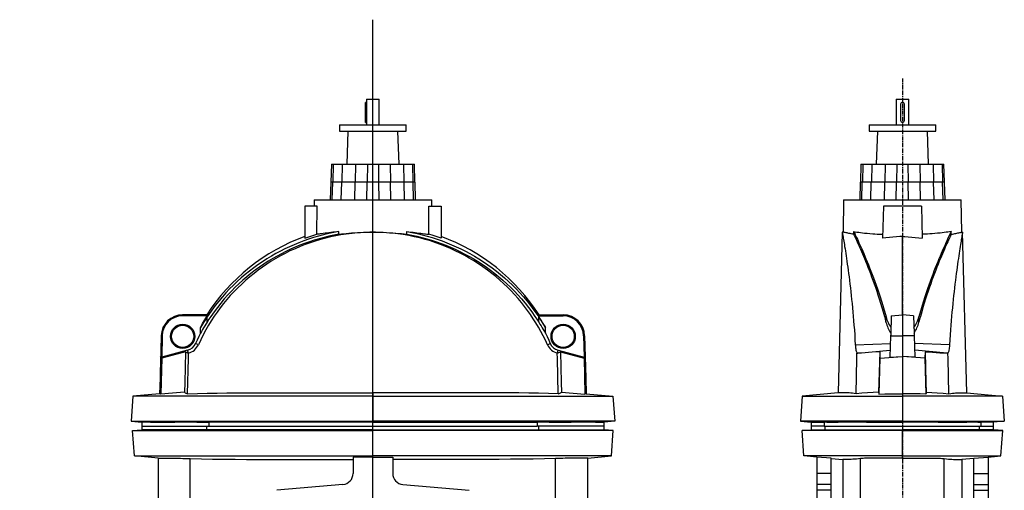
# Model space of a CAD drawing. Extents: x -1636 to 1481, y -919 to 3362.
# Tile 3 of 3: x -1636 to 1469, y 1879 to 3362. Entities that reach past the tile are written whole.
import ezdxf

# ---------------------------------------------------------------- set-up
doc = ezdxf.new("R2010")
doc.units = 0
doc.linetypes.add('CENTERX2', pattern=[20.32, 12.7, -2.54, 2.54, -2.54])
doc.layers.get('0').update_dxf_attribs({"linetype": 'CONTINUOUS'})
doc.layers.add('FORMAT', color=7, linetype='CONTINUOUS')

# ---------------------------------------------------------------- blocks, each defined once
blk = doc.blocks.new('SW_CENTERMARKSYMBOL_0')
at = {"layer": 'FORMAT', "color": 0}
for p, q in [((0, 5), (0, 2318)), ((-5, 0), (-1113.8, 0)), ((0, 0), (-2.5, 0)), ((0, 0), (0, 2.5)), ((0, 0), (0, -2.5)), ((0, 0), (2.5, 0)), ((5, 0), (985.2, 0)), ((0, -5), (0, -754))]:
    blk.add_line(p, q, dxfattribs=at)

msp = doc.modelspace()

# ---------------------------------------------------------------- linework, layer by layer
at = {"color": 7, "linetype": 'CONTINUOUS'}
for p, q in [((-542.3, 3110.9), (-542.3, 3100.9)), ((-542.3, 3110.9), (-502.3, 3110.9)), ((-502.3, 3029.9), (-502.3, 3110.9)), ((1127.5, 3110.9), (1127.5, 3029.9)), ((1127.5, 3110.9), (1167.5, 3110.9)), ((1167.5, 3029.9), (1167.5, 3110.9)), ((-542.3, 3100.9), (-545.3, 3100.9)), ((-545.3, 3094.9), (-545.3, 3100.9)), ((-545.3, 3094.9), (-541.3, 3094.9)), ((-545.3, 3043.9), (-545.3, 3094.9)), ((-541.3, 3043.9), (-541.3, 3094.9)), ((1141.5, 3094.9), (1141.5, 3043.9)), ((1153.5, 3043.9), (1153.5, 3094.9)), ((-545.3, 3043.9), (-541.3, 3043.9)), ((-545.3, 3037.9), (-545.3, 3043.9)), ((-627.3, 3029.9), (-627.3, 3009.9)), ((-627.3, 3029.9), (-417.3, 3029.9)), ((-545.3, 3037.9), (-542.3, 3037.9)), ((-542.3, 3037.9), (-542.3, 3029.9)), ((-417.3, 3009.9), (-417.3, 3029.9)), ((1042.5, 3029.9), (1042.5, 3009.9)), ((1042.5, 3029.9), (1252.5, 3029.9)), ((1252.5, 3009.9), (1252.5, 3029.9)), ((-627.3, 3009.9), (-417.3, 3009.9)), ((-601.1, 3009.9), (-604.7, 2906.1)), ((-439.9, 2906.1), (-443.5, 3009.9)), ((1042.5, 3009.9), (1252.5, 3009.9)), ((1068.7, 3009.9), (1065.1, 2906.1)), ((1229.9, 2906.1), (1226.3, 3009.9)), ((-653.3, 2906.1), (-654.8, 2849.9)), ((-653.3, 2906.1), (-647.4, 2906.1)), ((-647.4, 2906.1), (-648.6, 2849.9)), ((-647.4, 2906.1), (-619, 2906.1)), ((-619, 2906.1), (-620.2, 2849.9)), ((-619, 2906.1), (-576.9, 2906.1)), ((-576.9, 2906.1), (-577.7, 2849.9)), ((-576.9, 2906.1), (-539.6, 2906.1)), ((-539.6, 2906.1), (-540.5, 2849.9)), ((-539.6, 2906.1), (-505, 2906.1)), ((-505, 2906.1), (-504.1, 2849.9)), ((-505, 2906.1), (-467.7, 2906.1)), ((-467.7, 2906.1), (-466.8, 2849.9)), ((-467.7, 2906.1), (-425.5, 2906.1)), ((-425.5, 2906.1), (-424.4, 2849.9)), ((-425.5, 2906.1), (-397.1, 2906.1)), ((-397.1, 2906.1), (-395.9, 2849.9)), ((-397.1, 2906.1), (-391.2, 2906.1)), ((-389.8, 2849.9), (-391.2, 2906.1)), ((1016.4, 2906.1), (1015, 2849.9)), ((1016.4, 2906.1), (1022.3, 2906.1)), ((1022.3, 2906.1), (1021.1, 2849.9)), ((1022.3, 2906.1), (1050.7, 2906.1)), ((1050.7, 2906.1), (1049.6, 2849.9)), ((1050.7, 2906.1), (1092.9, 2906.1)), ((1092.9, 2906.1), (1092, 2849.9)), ((1092.9, 2906.1), (1130.2, 2906.1)), ((1130.2, 2906.1), (1129.3, 2849.9)), ((1130.2, 2906.1), (1164.8, 2906.1)), ((1164.8, 2906.1), (1165.7, 2849.9)), ((1164.8, 2906.1), (1202.1, 2906.1)), ((1202.1, 2906.1), (1203, 2849.9)), ((1202.1, 2906.1), (1244.2, 2906.1)), ((1244.2, 2906.1), (1245.4, 2849.9)), ((1244.2, 2906.1), (1272.7, 2906.1)), ((1272.7, 2906.1), (1273.8, 2849.9)), ((1272.7, 2906.1), (1278.5, 2906.1)), ((1280, 2849.9), (1278.5, 2906.1)), ((-655.1, 2849.9), (-657, 2793.6)), ((-648.9, 2849.9), (-655.1, 2849.9)), ((-650.4, 2793.6), (-648.9, 2849.9)), ((-620.4, 2849.9), (-648.9, 2849.9)), ((-622, 2793.6), (-620.4, 2849.9)), ((-577.9, 2849.9), (-620.4, 2849.9)), ((-579.1, 2793.6), (-577.9, 2849.9)), ((-540.6, 2849.9), (-577.9, 2849.9)), ((-541.8, 2793.6), (-540.6, 2849.9)), ((-503.9, 2849.9), (-540.6, 2849.9)), ((-502.7, 2793.6), (-503.9, 2849.9)), ((-466.6, 2849.9), (-503.9, 2849.9)), ((-465.4, 2793.6), (-466.6, 2849.9)), ((-424.1, 2849.9), (-466.6, 2849.9)), ((-422.5, 2793.6), (-424.1, 2849.9)), ((-395.7, 2849.9), (-424.1, 2849.9)), ((-394.1, 2793.6), (-395.7, 2849.9)), ((-389.5, 2849.9), (-395.7, 2849.9)), ((-387.5, 2793.6), (-389.5, 2849.9)), ((1014.7, 2849.9), (1012.7, 2793.6)), ((1020.9, 2849.9), (1014.7, 2849.9)), ((1019.3, 2793.6), (1020.9, 2849.9)), ((1049.3, 2849.9), (1020.9, 2849.9)), ((1047.8, 2793.6), (1049.3, 2849.9)), ((1091.8, 2849.9), (1049.3, 2849.9)), ((1090.6, 2793.6), (1091.8, 2849.9)), ((1129.1, 2849.9), (1091.8, 2849.9)), ((1127.9, 2793.6), (1129.1, 2849.9)), ((1165.9, 2849.9), (1129.1, 2849.9)), ((1167, 2793.6), (1165.9, 2849.9)), ((1203.1, 2849.9), (1165.9, 2849.9)), ((1204.3, 2793.6), (1203.1, 2849.9)), ((1245.6, 2849.9), (1203.1, 2849.9)), ((1247.2, 2793.6), (1245.6, 2849.9)), ((1274.1, 2849.9), (1245.6, 2849.9)), ((1275.6, 2793.6), (1274.1, 2849.9)), ((1280.3, 2849.9), (1274.1, 2849.9)), ((1282.2, 2793.6), (1280.3, 2849.9)), ((-698.1, 2774.1), (-737.3, 2774.1)), ((-737.3, 2774.1), (-737.3, 2672.9)), ((-707.7, 2793.6), (-708, 2774.1)), ((-707.7, 2793.6), (-336.8, 2793.6)), ((-698.9, 2685.7), (-698.1, 2774.1)), ((-345.6, 2685.7), (-346.4, 2774.1)), ((-346.4, 2774.1), (-307.3, 2774.1)), ((-336.5, 2774.1), (-336.8, 2793.6)), ((-307.3, 2774.1), (-307.3, 2672.9)), ((962, 2793.6), (960.3, 2692.1)), ((962, 2793.6), (1332.9, 2793.6)), ((1087.5, 2774.1), (1084.8, 2672.9)), ((1207.5, 2774.1), (1087.5, 2774.1)), ((1207.5, 2774.1), (1210.1, 2672.9)), ((1334.7, 2692.1), (1332.9, 2793.6)), ((-629.2, 2685.4), (-629.2, 2694.1)), ((-415.3, 2685.4), (-415.4, 2694.1)), ((957.8, 2691.8), (944.5, 2185.4)), ((960.3, 2692.1), (957.8, 2691.9)), ((993.7, 2685.4), (993.8, 2694.1)), ((1147.5, 2431.4), (1147.5, 2678.7)), ((1301.3, 2685.4), (1301.1, 2694.1)), ((1337.1, 2691.9), (1334.7, 2692.1)), ((1350.4, 2185.4), (1337.1, 2691.8)), ((-1122.3, 2428.3), (-1122.3, 2431.4)), ((-1046.2, 2431.4), (-1122.3, 2431.4)), ((-1044.5, 2428.3), (-1122.3, 2428.3)), ((-1045.2, 2408.3), (-1045.1, 2424.7)), ((0, 2428.3), (77.7, 2428.3)), ((0.7, 2408.3), (0.6, 2424.7)), ((1.7, 2431.4), (77.7, 2431.4)), ((77.7, 2428.3), (77.7, 2431.4)), ((1095.6, 2408.3), (1095.9, 2424.7)), ((1112.4, 2428.3), (1147.5, 2431.4)), ((1147.5, 2431.4), (1147.5, 2365.4)), ((1182.5, 2428.3), (1147.5, 2431.4)), ((1199.4, 2408.3), (1199.1, 2424.7)), ((-1066.1, 2373.4), (-1066.2, 2391.5)), ((21.6, 2373.4), (21.7, 2391.5)), ((-1190, 2365.4), (-1193.5, 2231.4)), ((-1186.7, 2365.3), (-1190, 2365.4)), ((-1186.7, 2365.3), (-1188.3, 2297.7)), ((142.2, 2365.3), (145.4, 2365.4)), ((142.2, 2365.3), (143.7, 2297.7)), ((145.4, 2365.4), (148.9, 2231.4)), ((1110.2, 2365.3), (1107.9, 2297.7)), ((1110.2, 2365.3), (1147.5, 2365.4)), ((1147.5, 2365.4), (1147.5, 2231.4)), ((1184.7, 2365.3), (1147.5, 2365.4)), ((1184.7, 2365.3), (1187.1, 2297.7)), ((-1072.6, 2337.3), (-1081.4, 2341.2)), ((28, 2337.3), (36.9, 2341.2)), ((998.8, 2337.3), (1109.4, 2341.2)), ((1296.1, 2337.3), (1185.5, 2341.2)), ((-1191.7, 2300.4), (-1193.5, 2231.4)), ((-1188.1, 2294.9), (-1191.7, 2300.4)), ((-1188.3, 2297.7), (-1191.7, 2300.4)), ((-1106.5, 2319.7), (-1188.3, 2297.7)), ((-1113.5, 2314.8), (-1188.1, 2294.9)), ((-1104.1, 2311.1), (-1106.5, 2319.7)), ((-1103.7, 2311), (-1104.1, 2311.1)), ((59.2, 2311), (59.6, 2311.1)), ((59.6, 2311.1), (61.9, 2319.7)), ((61.9, 2319.7), (143.7, 2297.7)), ((69, 2314.8), (143.6, 2294.9)), ((143.6, 2294.9), (147.1, 2300.4)), ((143.7, 2297.7), (147.1, 2300.4)), ((147.1, 2300.4), (148.9, 2231.4)), ((1004, 2311), (1006.5, 2311.1)), ((1006.5, 2311.1), (1108.7, 2319.7)), ((1075.7, 2314.8), (1076.5, 2294.9)), ((1076.5, 2294.9), (1147.4, 2300.4)), ((1107.9, 2297.7), (1147.4, 2300.4)), ((1147.4, 2300.4), (1147.5, 2231.4)), ((1147.5, 2300.4), (1147.5, 2231.4)), ((1218.5, 2294.9), (1147.5, 2300.4)), ((1187.1, 2297.7), (1147.5, 2300.4)), ((1288.5, 2311.1), (1186.3, 2319.7)), ((1219.3, 2314.8), (1218.5, 2294.9)), ((1290.9, 2311), (1288.5, 2311.1)), ((-1188.1, 2294.9), (-1190.9, 2181.8)), ((143.6, 2294.9), (146.4, 2181.8)), ((1076.5, 2294.9), (1073.5, 2181.8)), ((1218.5, 2294.9), (1221.4, 2181.8)), ((-1193.5, 2231.4), (-1194.7, 2182.9)), ((148.9, 2231.4), (150.2, 2182.9)), ((1147.5, 2231.4), (1147.5, 2182.9)), ((-1279.2, 2175.5), (-1284.8, 2096)), ((-1194.7, 2182.9), (-1279.2, 2175.5)), ((-522.3, 2175.5), (-1279.2, 2175.5)), ((-522.3, 2185.4), (-522.3, 2175.5)), ((-522.3, 2175.5), (-522.3, 2096)), ((-522.3, 2175.5), (234.7, 2175.5)), ((150.2, 2182.9), (234.7, 2175.5)), ((234.7, 2175.5), (240.2, 2096)), ((831.8, 2175.5), (826.2, 2096)), ((944.5, 2185.4), (831.8, 2175.5)), ((831.8, 2175.5), (1147.5, 2175.5)), ((1147.5, 2182.9), (1147.5, 2175.5)), ((1147.5, 2175.5), (1147.5, 2096)), ((1463.2, 2175.5), (1147.5, 2175.5)), ((1350.4, 2185.4), (1463.2, 2175.5)), ((1463.2, 2175.5), (1468.7, 2096)), ((-1284.8, 2096), (-522.3, 2096)), ((-1284.8, 2096), (-1251, 2093.6)), ((-1251, 2093.6), (-1251, 2081.1)), ((-1224, 2093.6), (-1251, 2093.6)), ((-1251, 2081.1), (-1251, 2068.6)), ((-1251, 2081.1), (-1039.9, 2081.1)), ((-1224, 2093.6), (-1147.3, 2093.6)), ((-1077.9, 2093.6), (-1147.3, 2093.6)), ((-1077.9, 2093.6), (-1039.9, 2093.6)), ((-1045.7, 2068.6), (-1045.7, 2081.1)), ((-522.3, 2093.6), (-1039.9, 2093.6)), ((-1039.9, 2093.6), (-1039.9, 2081.1)), ((-1039.9, 2081.1), (-522.3, 2081.1)), ((240.2, 2096), (-522.3, 2096)), ((-522.3, 2096), (-522.3, 2093.6)), ((-522.3, 2093.6), (-4.6, 2093.6)), ((-522.3, 2081.1), (-4.6, 2081.1)), ((33.4, 2093.6), (-4.6, 2093.6)), ((-4.6, 2093.6), (-4.6, 2081.1)), ((206.5, 2081.1), (-4.6, 2081.1)), ((1.1, 2068.6), (1.1, 2081.1)), ((33.4, 2093.6), (102.8, 2093.6)), ((179.5, 2093.6), (102.8, 2093.6)), ((179.5, 2093.6), (206.5, 2093.6)), ((240.2, 2096), (206.5, 2093.6)), ((206.5, 2081.1), (206.5, 2093.6)), ((206.5, 2068.6), (206.5, 2081.1)), ((826.2, 2096), (860, 2093.6)), ((1147.5, 2096), (826.2, 2096)), ((860, 2093.6), (860, 2081.1)), ((860, 2093.6), (900.5, 2093.6)), ((860, 2081.1), (860, 2068.6)), ((900.5, 2081.1), (860, 2081.1)), ((909.6, 2093.6), (900.5, 2093.6)), ((900.5, 2093.6), (900.5, 2081.1)), ((900.5, 2081.1), (1147.5, 2081.1)), ((904.2, 2068.6), (904.2, 2081.1)), ((909.6, 2093.6), (944.8, 2093.6)), ((1034.5, 2093.6), (944.8, 2093.6)), ((1034.5, 2093.6), (1147.5, 2093.6)), ((1147.5, 2096), (1147.5, 2093.6)), ((1147.5, 2096), (1468.7, 2096)), ((1260.4, 2093.6), (1147.5, 2093.6)), ((1147.5, 2081.1), (1394.4, 2081.1)), ((1260.4, 2093.6), (1350.2, 2093.6)), ((1385.4, 2093.6), (1350.2, 2093.6)), ((1385.4, 2093.6), (1394.4, 2093.6)), ((1390.7, 2068.6), (1390.7, 2081.1)), ((1435, 2093.6), (1394.4, 2093.6)), ((1394.4, 2093.6), (1394.4, 2081.1)), ((1394.4, 2081.1), (1435, 2081.1)), ((1468.7, 2096), (1435, 2093.6)), ((1435, 2081.1), (1435, 2093.6)), ((1435, 2068.6), (1435, 2081.1)), ((-1279.8, 2066.6), (-1251, 2068.6)), ((-1279.8, 2066.6), (-522.3, 2066.6)), ((-1274.2, 1986.7), (-1279.8, 2066.6)), ((-1245.2, 2068.6), (-1251, 2068.6)), ((-1224.9, 2068.6), (-1245.2, 2068.6)), ((-1150.3, 2068.6), (-1224.9, 2068.6)), ((-1085, 2068.6), (-1150.3, 2068.6)), ((-1045.7, 2068.6), (-1085, 2068.6)), ((-1045.7, 2068.6), (-1045.7, 2068.6)), ((-1045.7, 2068.6), (-1045.7, 2068.6)), ((-522.3, 2068.6), (-1045.7, 2068.6)), ((-522.3, 2066.6), (-522.3, 2068.6)), ((-522.3, 2068.6), (1.1, 2068.6)), ((-522.3, 1986.7), (-522.3, 2066.6)), ((235.2, 2066.6), (-522.3, 2066.6)), ((1.1, 2068.6), (40.5, 2068.6)), ((1.1, 2068.6), (1.1, 2068.6)), ((1.1, 2068.6), (1.1, 2068.6)), ((40.5, 2068.6), (105.7, 2068.6)), ((105.7, 2068.6), (180.3, 2068.6)), ((180.3, 2068.6), (200.7, 2068.6)), ((200.7, 2068.6), (206.5, 2068.6)), ((235.2, 2066.6), (206.5, 2068.6)), ((229.7, 1986.7), (235.2, 2066.6)), ((831.2, 2066.6), (860, 2068.6)), ((1147.5, 2066.6), (831.2, 2066.6)), ((836.8, 1986.7), (831.2, 2066.6)), ((860, 2068.6), (904.2, 2068.6)), ((904.2, 2068.6), (914.3, 2068.6)), ((904.2, 2068.6), (904.2, 2068.6)), ((904.2, 2068.6), (904.2, 2068.6)), ((914.3, 2068.6), (948.5, 2068.6)), ((948.5, 2068.6), (1036.9, 2068.6)), ((1036.9, 2068.6), (1094.4, 2068.6)), ((1094.4, 2068.6), (1147.5, 2068.6)), ((1147.5, 2066.6), (1147.5, 2068.6)), ((1200.5, 2068.6), (1147.5, 2068.6)), ((1147.5, 1986.7), (1147.5, 2066.6)), ((1147.5, 2066.6), (1463.7, 2066.6)), ((1258, 2068.6), (1200.5, 2068.6)), ((1346.4, 2068.6), (1258, 2068.6)), ((1380.6, 2068.6), (1346.4, 2068.6)), ((1390.7, 2068.6), (1380.6, 2068.6)), ((1390.7, 2068.6), (1390.7, 2068.6)), ((1390.7, 2068.6), (1390.7, 2068.6)), ((1435, 2068.6), (1390.7, 2068.6)), ((1463.7, 2066.6), (1435, 2068.6)), ((1458.1, 1986.7), (1463.7, 2066.6)), ((-1274.2, 1986.7), (-522.3, 1986.7)), ((-1199.9, 1980.2), (-1274.2, 1986.7)), ((-1199.9, 1980.2), (-1199.9, 1791.1)), ((-1098.4, 1440.8), (-1098.4, 1978.6)), ((-522.3, 1983.2), (-584.8, 1983.2)), ((-584.8, 1983.2), (-584.8, 1931.6)), ((229.7, 1986.7), (-522.3, 1986.7)), ((-522.3, 1983.2), (-522.3, 1986.7)), ((-522.3, 1983.2), (-459.8, 1983.2)), ((-459.8, 1983.2), (-459.8, 1931.6)), ((53.9, 1440.8), (53.9, 1978.6)), ((155.4, 1980.2), (229.7, 1986.7)), ((155.4, 754.9), (155.4, 1980.2)), ((1147.5, 1986.7), (836.8, 1986.7)), ((877.5, 1983.2), (836.8, 1986.7)), ((922.5, 1979.3), (877.5, 1983.2)), ((877.5, 1983.2), (877.5, 1931.6)), ((922.5, 1931.6), (922.5, 1979.3)), ((922.5, 1979.2), (960, 1976)), ((960, 1976), (960, 1764.2)), ((1015.3, 1440.8), (1015.3, 1978.6)), ((1147.5, 1986.7), (1458.1, 1986.7)), ((1147.5, 1980.2), (1147.5, 1986.7)), ((1279.6, 1440.8), (1279.6, 1978.6)), ((1372.5, 1979.2), (1334.9, 1976)), ((1334.9, 1976), (1334.9, 1764.2)), ((1372.5, 1979.3), (1417.5, 1983.2)), ((1372.5, 1931.6), (1372.5, 1979.3)), ((1417.5, 1983.2), (1458.1, 1986.7)), ((1417.5, 1983.2), (1417.5, 1931.6)), ((922.5, 1931.6), (877.5, 1931.6)), ((877.5, 1931.6), (877.5, 1896.8)), ((922.5, 1896.8), (922.5, 1931.6)), ((1372.5, 1931.6), (1417.5, 1931.6)), ((1372.5, 1896.8), (1372.5, 1931.6)), ((1417.5, 1931.6), (1417.5, 1896.8)), ((-616.7, 1896.8), (-825.3, 1878.5)), ((-427.8, 1896.8), (-219.2, 1878.5)), ((922.5, 1896.8), (877.5, 1896.8)), ((877.5, 1896.8), (877.5, 1878.5)), ((922.5, 1878.5), (922.5, 1896.8)), ((1372.5, 1896.8), (1417.5, 1896.8)), ((1372.5, 1878.5), (1372.5, 1896.8)), ((1417.5, 1896.8), (1417.5, 1878.5)), ((922.5, 1878.5), (877.5, 1878.5)), ((877.5, 1878.5), (877.5, 1808.8)), ((922.5, 1808.8), (922.5, 1878.5)), ((1372.5, 1878.5), (1417.5, 1878.5)), ((1372.5, 1808.8), (1372.5, 1878.5)), ((1417.5, 1878.5), (1417.5, 1808.8))]:
    msp.add_line(p, q, dxfattribs=at)
for points in [[(-541.3, 3094.9), (-541.4, 3096), (-541.4, 3096.9), (-541.6, 3097.8), (-541.7, 3098.6), (-541.8, 3099.3), (-542, 3099.9), (-542.1, 3100.4), (-542.2, 3100.7), (-542.3, 3100.9), (-542.3, 3100.9)], [(28, 2337.3), (21.5, 2351.4), (14.6, 2365.3), (7.3, 2379), (-0.3, 2392.6), (-8.2, 2405.9), (-16.7, 2419.2), (-25.5, 2432.3), (-34.7, 2445.2), (-44.1, 2457.8), (-53.9, 2470.2), (-64.5, 2482.8), (-75.4, 2495.1), (-86.6, 2507.1), (-98.2, 2518.7), (-110.1, 2530.1), (-122.2, 2541.1), (-134.7, 2551.8), (-147.5, 2562.2), (-161.2, 2572.6), (-175.2, 2582.7), (-189.5, 2592.4), (-204, 2601.7), (-218.3, 2610.2), (-232.8, 2618.4), (-247.6, 2626.1), (-262.5, 2633.5), (-277.7, 2640.4), (-293, 2646.9), (-308.6, 2653), (-324.2, 2658.7), (-340.9, 2664.2), (-357.7, 2669.2), (-374.7, 2673.7), (-391.7, 2677.7), (-409, 2681.2), (-426.4, 2684.3), (-443.9, 2686.8), (-461.5, 2688.8), (-479.1, 2690.3), (-496.7, 2691.3), (-514.4, 2691.8), (-532, 2691.8), (-550.7, 2691.2), (-569.4, 2690), (-588, 2688.3), (-606.6, 2686), (-623.1, 2683.4), (-639.4, 2680.5), (-655.7, 2677), (-671.9, 2673.1), (-688, 2668.8), (-703.9, 2664.1), (-719.7, 2658.9), (-735.4, 2653.2), (-751.7, 2646.8), (-767.8, 2640), (-783.7, 2632.7), (-799.3, 2624.9), (-814, 2617.1), (-828.4, 2608.9), (-842.7, 2600.3), (-856.6, 2591.4), (-870.4, 2582), (-883.8, 2572.3), (-897, 2562.2), (-909.9, 2551.7), (-923.1, 2540.4), (-936, 2528.6), (-948.6, 2516.5), (-960.8, 2504), (-972, 2491.9), (-982.9, 2479.5), (-993.4, 2466.7), (-1003.5, 2453.7), (-1013.3, 2440.4), (-1022.8, 2426.8), (-1031.8, 2413), (-1040.5, 2399), (-1049.2, 2383.9), (-1057.4, 2368.6), (-1065.2, 2353.1), (-1072.6, 2337.3)], [(-629.2, 2685.4), (-645, 2682.5), (-660.8, 2679.1), (-676.4, 2675.3), (-691.9, 2671.2), (-707.3, 2666.6), (-722.6, 2661.7), (-737.7, 2656.4), (-752.6, 2650.7), (-767.4, 2644.6), (-781.9, 2638.1), (-796.3, 2631.3), (-810.5, 2624.2), (-824.5, 2616.6), (-838.3, 2608.8), (-852.5, 2600.2), (-866.4, 2591.2), (-880, 2581.9), (-893.4, 2572.2), (-906.7, 2562.1), (-919.6, 2551.6), (-932.3, 2540.8), (-944.6, 2529.6), (-956.6, 2518.2), (-968.4, 2506.4), (-979.7, 2494.2), (-990.8, 2481.8), (-1002, 2468.5), (-1012.8, 2454.8), (-1023.3, 2440.8), (-1033.3, 2426.5), (-1039.3, 2417.4), (-1045.2, 2408.3)], [(-629.2, 2694.1), (-645.4, 2691.1), (-661.6, 2687.7), (-677.7, 2683.8), (-693.6, 2679.6), (-709.4, 2674.9), (-725, 2669.9), (-740.3, 2664.5), (-755.5, 2658.7), (-770.4, 2652.6), (-785.2, 2646.1), (-799.8, 2639.2), (-814.1, 2632), (-828.3, 2624.4), (-842.3, 2616.4), (-856.6, 2607.8), (-870.7, 2598.7), (-884.6, 2589.3), (-898.1, 2579.5), (-911.5, 2569.3), (-924.7, 2558.7), (-937.5, 2547.7), (-950.1, 2536.5), (-962.3, 2524.8), (-974.2, 2512.9), (-985.7, 2500.6), (-996.9, 2488.1), (-1008.3, 2474.6), (-1019.3, 2460.7), (-1029.9, 2446.5), (-1040.1, 2432.1), (-1045.1, 2424.7)], [(-737.3, 2672.9), (-724.6, 2677.4), (-711.8, 2681.7), (-698.9, 2685.7)], [(-629.2, 2694.1), (-636, 2693.3), (-642.6, 2692.5), (-648.9, 2691.6), (-655.1, 2690.8), (-661, 2690), (-666.6, 2689.3), (-673, 2688.4), (-679, 2687.7), (-684.5, 2687), (-688.4, 2686.6), (-692, 2686.2), (-695.2, 2685.9), (-698.2, 2685.8), (-698.9, 2685.7)], [(-629.2, 2685.4), (-621.8, 2686.3), (-614.1, 2687.1), (-606.2, 2687.9), (-598.2, 2688.7), (-590, 2689.4), (-580.6, 2690.1), (-571.1, 2690.7), (-561.5, 2691.2), (-551.7, 2691.6), (-541.5, 2691.9), (-531.2, 2692), (-520.8, 2692.1), (-510.4, 2692), (-500.1, 2691.8), (-489.9, 2691.5), (-479.8, 2691), (-469.8, 2690.4), (-459.9, 2689.8), (-450.3, 2689), (-440.8, 2688.2), (-431.7, 2687.3), (-423.4, 2686.4), (-415.3, 2685.4)], [(-415.4, 2694.1), (-408.6, 2693.3), (-402, 2692.5), (-395.6, 2691.6), (-389.4, 2690.8), (-383.5, 2690), (-377.9, 2689.3), (-371.5, 2688.4), (-365.5, 2687.7), (-360, 2687), (-356.2, 2686.6), (-352.6, 2686.2), (-349.3, 2685.9), (-346.4, 2685.8), (-345.6, 2685.7)], [(-415.4, 2694.1), (-399.1, 2691.1), (-382.9, 2687.7), (-366.9, 2683.8), (-350.9, 2679.6), (-335.1, 2674.9), (-319.5, 2669.9), (-304.2, 2664.5), (-289.1, 2658.7), (-274.1, 2652.6), (-259.3, 2646.1), (-244.8, 2639.2), (-230.4, 2632), (-216.2, 2624.4), (-202.3, 2616.4), (-187.9, 2607.8), (-173.8, 2598.7), (-160, 2589.3), (-146.4, 2579.5), (-133, 2569.3), (-119.8, 2558.7), (-107, 2547.7), (-94.5, 2536.5), (-82.3, 2524.8), (-70.4, 2512.9), (-58.8, 2500.6), (-47.6, 2488.1), (-36.2, 2474.6), (-25.2, 2460.7), (-14.6, 2446.5), (-4.4, 2432.1), (0.6, 2424.7)], [(-415.3, 2685.4), (-399.5, 2682.5), (-383.7, 2679.1), (-368.1, 2675.3), (-352.6, 2671.2), (-337.2, 2666.6), (-322, 2661.7), (-306.9, 2656.4), (-291.9, 2650.7), (-277.2, 2644.6), (-262.6, 2638.1), (-248.2, 2631.3), (-234, 2624.2), (-220, 2616.6), (-206.2, 2608.8), (-192.1, 2600.2), (-178.1, 2591.2), (-164.5, 2581.9), (-151.1, 2572.2), (-137.9, 2562.1), (-124.9, 2551.6), (-112.3, 2540.8), (-99.9, 2529.6), (-87.9, 2518.2), (-76.2, 2506.4), (-64.8, 2494.2), (-53.7, 2481.8), (-42.5, 2468.5), (-31.7, 2454.8), (-21.3, 2440.8), (-11.2, 2426.5), (-5.2, 2417.4), (0.7, 2408.3)], [(-307.3, 2672.9), (-319.9, 2677.4), (-332.7, 2681.7), (-345.6, 2685.7)], [(957.8, 2691.8), (957.8, 2691.8), (957.9, 2691.2), (958.1, 2690), (958.4, 2688.3), (958.8, 2686), (959.3, 2683.4), (959.8, 2680.5), (960.4, 2677), (961, 2673.1), (961.7, 2668.8), (962.5, 2664.1), (963.4, 2658.9), (964.3, 2653.2), (965.3, 2646.8), (966.4, 2640), (967.6, 2632.7), (968.8, 2624.9), (969.9, 2617.1), (971.2, 2608.9), (972.4, 2600.3), (973.7, 2591.4), (975, 2582), (976.3, 2572.3), (977.7, 2562.2), (979, 2551.7), (980.5, 2540.4), (981.9, 2528.6), (983.4, 2516.5), (984.8, 2504), (986.1, 2491.9), (987.4, 2479.5), (988.7, 2466.7), (990, 2453.7), (991.3, 2440.4), (992.5, 2426.8), (993.6, 2413), (994.7, 2399), (995.9, 2383.9), (996.9, 2368.6), (997.9, 2353.1), (998.8, 2337.3)], [(993.7, 2685.4), (989.6, 2686.1), (985.8, 2686.8), (982.2, 2687.5), (978.8, 2688.2), (975.7, 2688.8), (972.9, 2689.4), (969.6, 2690), (966.7, 2690.7), (964.4, 2691.2), (962.6, 2691.6), (961.3, 2691.9), (960.5, 2692), (960.3, 2692.1)], [(993.7, 2685.4), (995.1, 2682.5), (996.7, 2679.1), (998.5, 2675.3), (1000.4, 2671.2), (1002.5, 2666.6), (1004.8, 2661.7), (1007.2, 2656.4), (1009.7, 2650.7), (1012.4, 2644.6), (1015.3, 2638.1), (1018.2, 2631.3), (1021.3, 2624.2), (1024.5, 2616.6), (1027.8, 2608.8), (1031.3, 2600.2), (1034.9, 2591.2), (1038.6, 2581.9), (1042.4, 2572.2), (1046.3, 2562.1), (1050.2, 2551.6), (1054.2, 2540.8), (1058.2, 2529.6), (1062.3, 2518.2), (1066.3, 2506.4), (1070.3, 2494.2), (1074.4, 2481.8), (1078.5, 2468.5), (1082.7, 2454.8), (1086.7, 2440.8), (1090.7, 2426.5), (1093.2, 2417.4), (1095.6, 2408.3)], [(993.8, 2694.1), (995.3, 2691.1), (996.9, 2687.7), (998.8, 2683.8), (1000.8, 2679.6), (1003, 2674.9), (1005.3, 2669.9), (1007.8, 2664.5), (1010.4, 2658.7), (1013.2, 2652.6), (1016.1, 2646.1), (1019.1, 2639.2), (1022.3, 2632), (1025.5, 2624.4), (1028.9, 2616.4), (1032.5, 2607.8), (1036.3, 2598.7), (1040.1, 2589.3), (1044, 2579.5), (1048, 2569.3), (1052, 2558.7), (1056.1, 2547.7), (1060.3, 2536.5), (1064.4, 2524.8), (1068.6, 2512.9), (1072.7, 2500.6), (1076.9, 2488.1), (1081.2, 2474.6), (1085.5, 2460.7), (1089.7, 2446.5), (1093.8, 2432.1), (1095.9, 2424.7)], [(993.8, 2694.1), (998.8, 2693.3), (1004, 2692.5), (1009.6, 2691.6), (1015.5, 2690.8), (1021.7, 2690), (1028.2, 2689.3), (1036.4, 2688.4), (1045, 2687.7), (1053.8, 2687), (1060.9, 2686.6), (1068.1, 2686.2), (1075.5, 2685.9), (1083, 2685.8), (1085.2, 2685.7)], [(1147.5, 2678.7), (1139.4, 2678), (1084.8, 2672.9)], [(1147.5, 2678.7), (1155.5, 2678), (1210.1, 2672.9)], [(1301.1, 2694.1), (1299.7, 2691.1), (1298, 2687.7), (1296.2, 2683.8), (1294.2, 2679.6), (1292, 2674.9), (1289.6, 2669.9), (1287.2, 2664.5), (1284.5, 2658.7), (1281.8, 2652.6), (1278.9, 2646.1), (1275.8, 2639.2), (1272.7, 2632), (1269.4, 2624.4), (1266, 2616.4), (1262.4, 2607.8), (1258.7, 2598.7), (1254.9, 2589.3), (1251, 2579.5), (1247, 2569.3), (1242.9, 2558.7), (1238.8, 2547.7), (1234.7, 2536.5), (1230.5, 2524.8), (1226.4, 2512.9), (1222.2, 2500.6), (1218.1, 2488.1), (1213.7, 2474.6), (1209.5, 2460.7), (1205.3, 2446.5), (1201.1, 2432.1), (1199.1, 2424.7)], [(1301.3, 2685.4), (1299.9, 2682.5), (1298.3, 2679.1), (1296.5, 2675.3), (1294.5, 2671.2), (1292.4, 2666.6), (1290.2, 2661.7), (1287.8, 2656.4), (1285.2, 2650.7), (1282.5, 2644.6), (1279.7, 2638.1), (1276.7, 2631.3), (1273.7, 2624.2), (1270.5, 2616.6), (1267.2, 2608.8), (1263.6, 2600.2), (1260, 2591.2), (1256.3, 2581.9), (1252.5, 2572.2), (1248.6, 2562.1), (1244.7, 2551.6), (1240.7, 2540.8), (1236.7, 2529.6), (1232.7, 2518.2), (1228.6, 2506.4), (1224.6, 2494.2), (1220.6, 2481.8), (1216.4, 2468.5), (1212.3, 2454.8), (1208.2, 2440.8), (1204.2, 2426.5), (1201.8, 2417.4), (1199.4, 2408.3)], [(1301.1, 2694.1), (1296.2, 2693.3), (1290.9, 2692.5), (1285.4, 2691.6), (1279.4, 2690.8), (1273.2, 2690), (1266.8, 2689.3), (1258.5, 2688.4), (1250, 2687.7), (1241.1, 2687), (1234, 2686.6), (1226.8, 2686.2), (1219.4, 2685.9), (1211.9, 2685.8), (1209.8, 2685.7)], [(1337.1, 2691.8), (1337.1, 2691.8), (1337, 2691.2), (1336.8, 2690), (1336.5, 2688.3), (1336.1, 2686), (1335.7, 2683.4), (1335.2, 2680.5), (1334.6, 2677), (1333.9, 2673.1), (1333.2, 2668.8), (1332.4, 2664.1), (1331.6, 2658.9), (1330.6, 2653.2), (1329.6, 2646.8), (1328.5, 2640), (1327.4, 2632.7), (1326.2, 2624.9), (1325, 2617.1), (1323.8, 2608.9), (1322.5, 2600.3), (1321.3, 2591.4), (1319.9, 2582), (1318.6, 2572.3), (1317.3, 2562.2), (1315.9, 2551.7), (1314.5, 2540.4), (1313, 2528.6), (1311.6, 2516.5), (1310.2, 2504), (1308.8, 2491.9), (1307.5, 2479.5), (1306.2, 2466.7), (1304.9, 2453.7), (1303.7, 2440.4), (1302.5, 2426.8), (1301.3, 2413), (1300.2, 2399), (1299.1, 2383.9), (1298, 2368.6), (1297, 2353.1), (1296.1, 2337.3)], [(1301.3, 2685.4), (1305.3, 2686.1), (1309.2, 2686.8), (1312.8, 2687.5), (1316.1, 2688.2), (1319.2, 2688.8), (1322.1, 2689.4), (1325.4, 2690), (1328.2, 2690.7), (1330.5, 2691.2), (1332.4, 2691.6), (1333.7, 2691.9), (1334.5, 2692), (1334.7, 2692.1)], [(-1066.2, 2391.5), (-1059.3, 2403.9), (-1052, 2416.2), (-1044.5, 2428.3)], [(-1045.1, 2424.7), (-1048.8, 2419), (-1052.4, 2413.4), (-1056, 2407.8), (-1059.5, 2402.2), (-1062.9, 2396.8), (-1066.2, 2391.5), (-1066.2, 2391.5)], [(-1044.5, 2428.3), (-1045.2, 2429.6), (-1046.2, 2431.4)], [(0, 2428.3), (0.7, 2429.6), (1.7, 2431.4)], [(21.7, 2391.5), (14.7, 2403.9), (7.5, 2416.2), (0, 2428.3)], [(0.6, 2424.7), (4.3, 2419), (7.9, 2413.4), (11.5, 2407.8), (15, 2402.2), (18.4, 2396.8), (21.7, 2391.5), (21.7, 2391.5)], [(1112.4, 2428.3), (1112.4, 2428.2), (1112.4, 2428), (1112.4, 2427.6), (1112.4, 2427.1), (1112.4, 2426.4), (1112.3, 2425.6), (1112.3, 2424.6), (1112.3, 2423.5), (1112.2, 2422.3), (1112.2, 2420.9), (1112.1, 2419.4), (1112.1, 2417.7), (1112, 2416), (1111.9, 2414.1), (1111.9, 2412.1), (1111.8, 2409.9), (1111.7, 2407.7), (1111.6, 2405.4), (1111.6, 2402.9), (1111.5, 2400.4), (1111.4, 2397.8), (1111.3, 2395.1), (1111.2, 2392.4), (1111.1, 2389.5), (1111, 2386.6), (1110.9, 2383.7), (1110.8, 2380.7), (1110.7, 2377.7), (1110.6, 2374.6), (1110.5, 2371.5), (1110.4, 2368.4), (1110.2, 2365.3)], [(1182.5, 2428.3), (1182.5, 2428.2), (1182.5, 2428), (1182.5, 2427.6), (1182.5, 2427.1), (1182.6, 2426.4), (1182.6, 2425.6), (1182.6, 2424.6), (1182.7, 2423.5), (1182.7, 2422.3), (1182.8, 2420.9), (1182.8, 2419.4), (1182.9, 2417.7), (1182.9, 2416), (1183, 2414.1), (1183.1, 2412.1), (1183.1, 2409.9), (1183.2, 2407.7), (1183.3, 2405.4), (1183.4, 2402.9), (1183.5, 2400.4), (1183.6, 2397.8), (1183.7, 2395.1), (1183.8, 2392.4), (1183.9, 2389.5), (1184, 2386.6), (1184.1, 2383.7), (1184.2, 2380.7), (1184.3, 2377.7), (1184.4, 2374.6), (1184.5, 2371.5), (1184.6, 2368.4), (1184.7, 2365.3)], [(-1045.2, 2408.3), (-1048.9, 2402.4), (-1052.5, 2396.5), (-1056, 2390.7), (-1059.5, 2384.8), (-1062.9, 2379), (-1066.1, 2373.4)], [(0.7, 2408.3), (4.4, 2402.4), (8, 2396.5), (11.5, 2390.7), (15, 2384.8), (18.3, 2379), (21.6, 2373.4)], [(-1066.1, 2373.4), (-1071.4, 2362.8), (-1076.5, 2352.1), (-1081.4, 2341.2)], [(21.6, 2373.4), (26.9, 2362.8), (32, 2352.1), (36.9, 2341.2)], [(998.8, 2337.3), (999, 2334.7), (999.2, 2332.1), (999.6, 2327.8), (1000.2, 2323.9), (1000.8, 2320.3), (1001.5, 2317.2), (1002.3, 2314.6), (1003.2, 2312.5), (1004, 2311)], [(1296.1, 2337.3), (1295.9, 2334.7), (1295.7, 2332.1), (1295.3, 2327.8), (1294.8, 2323.9), (1294.2, 2320.3), (1293.4, 2317.2), (1292.6, 2314.6), (1291.8, 2312.5), (1290.9, 2311)], [(-1113.5, 2314.8), (-1115.8, 2218.6), (-1116.6, 2187.4)], [(-1106.6, 2183), (-1104.1, 2293.6), (-1103.7, 2311)], [(62, 2183), (59.6, 2293.6), (59.2, 2311)], [(69, 2314.8), (71.3, 2218.6), (72, 2187.4)], [(1001.2, 2183), (1003.7, 2293.6), (1004, 2311)], [(1075.7, 2314.8), (1052.5, 2313.4), (1029.5, 2312.1), (1006.5, 2311.1)], [(1075.7, 2314.8), (1073.2, 2218.6), (1072.4, 2187.4)], [(1219.3, 2314.8), (1242.4, 2313.4), (1265.5, 2312.1), (1288.5, 2311.1)], [(1219.3, 2314.8), (1221.7, 2218.6), (1222.6, 2187.4)], [(1293.7, 2183), (1291.3, 2293.6), (1290.9, 2311)], [(-1116.6, 2187.4), (-1153.7, 2184.7), (-1190.9, 2181.8)], [(-1106.6, 2183), (-1075.7, 2183.9), (-1044.7, 2184.6), (-1013.6, 2185), (-982.5, 2185.3), (-951.3, 2185.5), (-920.1, 2185.5), (-888.8, 2185.5), (-857.5, 2185.4), (-815.8, 2185.4), (-774.1, 2185.4), (-732.2, 2185.4), (-690.4, 2185.4), (-648.4, 2185.4), (-606.4, 2185.4), (-564.3, 2185.4), (-522.3, 2185.4)], [(62, 2183), (31.1, 2183.9), (0.1, 2184.6), (-30.9, 2185), (-62, 2185.3), (-93.2, 2185.5), (-124.4, 2185.5), (-155.7, 2185.5), (-187.1, 2185.4), (-228.7, 2185.4), (-270.5, 2185.4), (-312.3, 2185.4), (-354.1, 2185.4), (-396.1, 2185.4), (-438.1, 2185.4), (-480.2, 2185.4), (-522.3, 2185.4)], [(72, 2187.4), (109.2, 2184.7), (146.4, 2181.8)], [(1001.2, 2183), (995.3, 2183.9), (989.8, 2184.6), (984.5, 2185), (979.6, 2185.3), (975, 2185.5), (970.7, 2185.5), (966.7, 2185.5), (963.1, 2185.4), (958.8, 2185.4), (955, 2185.4), (951.8, 2185.4), (949.2, 2185.4), (947.2, 2185.4), (945.7, 2185.4), (944.8, 2185.4), (944.5, 2185.4)], [(1072.4, 2187.4), (1055, 2186.4), (1037.6, 2185.2), (1019.4, 2184.1), (1001.2, 2183)], [(1072.4, 2187.4), (1073, 2184.7), (1073.5, 2181.8)], [(1073.5, 2181.8), (1092, 2182.4), (1110.5, 2182.7), (1129, 2182.9), (1147.5, 2182.9)], [(1221.4, 2181.8), (1202.9, 2182.4), (1184.4, 2182.7), (1166, 2182.9), (1147.5, 2182.9)], [(1222.6, 2187.4), (1222, 2184.7), (1221.4, 2181.8)], [(1222.6, 2187.4), (1240, 2186.4), (1257.4, 2185.2), (1275.6, 2184.1), (1293.7, 2183)], [(1293.7, 2183), (1299.6, 2183.9), (1305.2, 2184.6), (1310.4, 2185), (1315.3, 2185.3), (1319.9, 2185.5), (1324.2, 2185.5), (1328.2, 2185.5), (1331.9, 2185.4), (1336.2, 2185.4), (1340, 2185.4), (1343.1, 2185.4), (1345.7, 2185.4), (1347.8, 2185.4), (1349.2, 2185.4), (1350.1, 2185.4), (1350.4, 2185.4)], [(-1199.9, 1980.2), (-1199.7, 1980.2), (-1199, 1980.2), (-1197.9, 1980.2), (-1196.4, 1980.2), (-1194.5, 1980.2), (-1192.2, 1980.2), (-1189.4, 1980.1), (-1186.3, 1980.1), (-1182.7, 1980), (-1178.8, 1980), (-1174.5, 1979.9), (-1169.9, 1979.9), (-1165, 1979.8), (-1159.7, 1979.7), (-1154.1, 1979.7), (-1148.2, 1979.6), (-1142, 1979.5), (-1135.6, 1979.4), (-1128.6, 1979.3), (-1121.3, 1979.1), (-1113.9, 1978.9), (-1106.2, 1978.8), (-1098.4, 1978.6)], [(-1098.4, 1978.6), (-1063, 1977.6), (-1027.6, 1976.8), (-992, 1976.3), (-956.4, 1976.1), (-920.7, 1976), (-884.8, 1976), (-849, 1976), (-813, 1976), (-776.8, 1976), (-740.6, 1976), (-704.3, 1976), (-668, 1976), (-635.3, 1976), (-602.7, 1976), (-584.8, 1976)], [(53.9, 1978.6), (18.5, 1977.6), (-17, 1976.8), (-52.5, 1976.3), (-88.1, 1976.1), (-123.9, 1976), (-159.7, 1976), (-195.6, 1976), (-231.5, 1976), (-267.7, 1976), (-303.9, 1976), (-340.2, 1976), (-376.5, 1976), (-409.2, 1976), (-441.9, 1976), (-459.8, 1976)], [(155.4, 1980.2), (155.1, 1980.2), (154.5, 1980.2), (153.4, 1980.2), (151.9, 1980.2), (150, 1980.2), (147.7, 1980.2), (144.9, 1980.1), (141.8, 1980.1), (138.2, 1980), (134.3, 1980), (130, 1979.9), (125.4, 1979.9), (120.4, 1979.8), (115.1, 1979.7), (109.5, 1979.7), (103.6, 1979.6), (97.5, 1979.5), (91.1, 1979.4), (84.1, 1979.3), (76.8, 1979.1), (69.3, 1978.9), (61.7, 1978.8), (53.9, 1978.6)], [(1015.3, 1978.6), (1008.7, 1977.6), (1002.5, 1976.8), (996.7, 1976.3), (991.3, 1976.1), (986.3, 1976), (981.8, 1976), (977.7, 1976), (974, 1976), (970.7, 1976), (967.9, 1976), (965.5, 1976), (963.5, 1976), (962.1, 1976), (961, 1976), (960.3, 1976), (960, 1976)], [(1147.5, 1980.2), (1139.8, 1980.2), (1132.1, 1980.2), (1124.5, 1980.2), (1117, 1980.2), (1109.5, 1980.2), (1102.2, 1980.2), (1095, 1980.1), (1088, 1980.1), (1081.2, 1980), (1074.6, 1980), (1068.2, 1979.9), (1062, 1979.9), (1056.2, 1979.8), (1050.6, 1979.7), (1045.3, 1979.7), (1040.4, 1979.6), (1035.8, 1979.5), (1031.5, 1979.4), (1027.4, 1979.3), (1023.7, 1979.1), (1020.5, 1978.9), (1017.7, 1978.8), (1015.3, 1978.6)], [(1147.5, 1980.2), (1155.1, 1980.2), (1162.8, 1980.2), (1170.4, 1980.2), (1178, 1980.2), (1185.4, 1980.2), (1192.7, 1980.2), (1199.9, 1980.1), (1206.9, 1980.1), (1213.7, 1980), (1220.4, 1980), (1226.8, 1979.9), (1232.9, 1979.9), (1238.7, 1979.8), (1244.3, 1979.7), (1249.6, 1979.7), (1254.6, 1979.6), (1259.2, 1979.5), (1263.4, 1979.4), (1267.5, 1979.3), (1271.2, 1979.1), (1274.5, 1978.9), (1277.3, 1978.8), (1279.6, 1978.6)], [(1279.6, 1978.6), (1286.2, 1977.6), (1292.5, 1976.8), (1298.3, 1976.3), (1303.7, 1976.1), (1308.6, 1976), (1313.2, 1976), (1317.3, 1976), (1321, 1976), (1324.2, 1976), (1327.1, 1976), (1329.5, 1976), (1331.5, 1976), (1332.9, 1976), (1333.9, 1976), (1334.6, 1976), (1334.9, 1976)]]:
    msp.add_lwpolyline(points, dxfattribs=at)
for centre, radius in [((-1122.3, 2363.5), 38.3), ((-1122.3, 2363.6), 35), ((77.7, 2363.5), 38.3), ((77.7, 2363.6), 35)]:
    msp.add_circle(centre, radius, dxfattribs=at)
for centre, radius, start, end in [((1147.5, 3094.9), 6, 0, 180), ((-562.5, 3044.1), 21.1, 343.0711, 359.53), ((1147.5, 3043.9), 6, 180, 0), ((-522.3, 2093.6), 623.3, 110.1769, 147.1937), ((-522.3, 2093.6), 623.3, 32.8063, 69.8231), ((-1122.3, 2363.6), 67.7, 90, 178.5), ((-1122.3, 2363.8), 64.5, 90.0001, 178.6752), ((77.7, 2363.6), 67.7, 1.5, 90), ((77.7, 2363.8), 64.5, 1.3248, 89.9999), ((1194.1, 2449.8), 101.4, 194.345, 215.1317), ((1100.9, 2449.8), 101.4, 324.8683, 345.655), ((1209.5, 2436.5), 117.3, 193.9174, 212.5077), ((1085.5, 2436.5), 117.3, 327.4923, 346.0826), ((-1116.4, 2356.6), 38.2, 285.0455, 336.2776), ((-1115.6, 2356.6), 47.1, 284.5927, 335.8582), ((71, 2356.6), 47.1, 204.1418, 255.4073), ((71.8, 2356.6), 38.2, 203.7224, 254.9545), ((-1099.4, 2336.6), 25.9, 236.962, 259.4171), ((54.8, 2336.6), 25.9, 280.5829, 303.038), ((-1194.4, 2176.7), 6.21, 55.6032, 93.1228), ((-1092.8, 2228.2), 47.3, 239.7553, 253.0124), ((48.2, 2228.2), 47.3, 286.9876, 300.2447), ((149.9, 2176.7), 6.21, 86.8772, 124.3968), ((-619.8, 1931.6), 35, 275, 0), ((-424.8, 1931.6), 35, 180, 265)]:
    msp.add_arc(centre, radius, start, end, dxfattribs=at)
at = {"layer": 'FORMAT', "linetype": 'CENTERX2'}
msp.add_line((1147.5, 3176.7), (1147.5, 319.7), dxfattribs=at)

# ---------------------------------------------------------------- block references
at = {"layer": 'FORMAT'}
msp.add_blockref('SW_CENTERMARKSYMBOL_0', (-522.3, 1043.6), dxfattribs=at)

doc.saveas('drawing.dxf')
